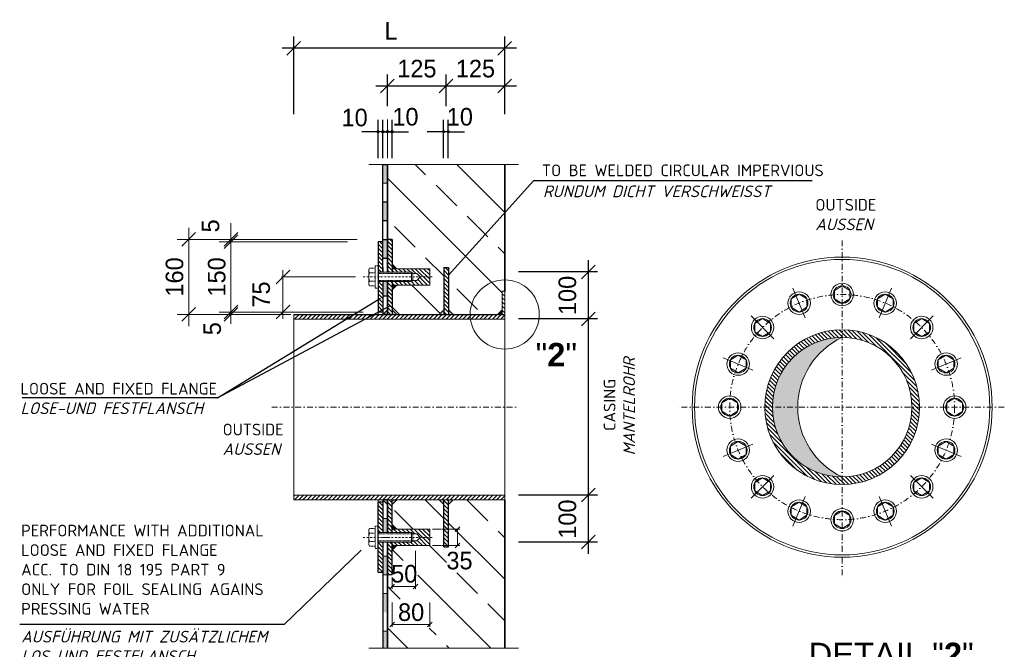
# Model space of a CAD drawing. Header units: millimetres. Extents: x -61498 to 2601997, y -16110 to 22287.
# Tile 20 of 27: x 11433 to 15634, y 14830 to 17514. Entities that reach past the tile are written whole.
import ezdxf

# ---------------------------------------------------------------- set-up
doc = ezdxf.new("R2010")
doc.units = ezdxf.units.MM
doc.linetypes.add('RIB_LT_42_S2_C1', pattern=[0.2875, 0.125, -0.075, 0.0125, -0.075])
doc.linetypes.add('STRICHPUNKT2', pattern=[0.5, 0.25, -0.125, 0, -0.125])
for name, color, linetype, lineweight in [('P------T2', 7, 'Continuous', 18), ('P------T7', 7, 'Continuous', 18), ('PDSMD', 7, 'Continuous', 18)]:
    doc.layers.add(name, color=color, linetype=linetype, lineweight=lineweight)
pattern_1 = [(135, (5746.079, 14350.869), (-8.838849, -8.838849), [])]

msp = doc.modelspace()

# ---------------------------------------------------------------- hatches: boundary and pattern name
at = {"layer": 'PDSMD'}
h = msp.add_hatch(color=7, dxfattribs=at)
h.paths.add_polyline_path([(12962.078, 17041.556), (12962.078, 17036.437), (12967.196, 17036.437, 0.41421356)])
h.paths.add_polyline_path([(12962.078, 17036.437), (12962.078, 17041.556, 0.41421356), (12956.96, 17036.437)])
h.paths.add_polyline_path([(12962.078, 17036.437), (12956.96, 17036.437, 0.41421356), (12962.078, 17031.319)])
h.paths.add_polyline_path([(12962.078, 17036.437), (12962.078, 17031.319, 0.41421356), (12967.196, 17036.437)])
h.paths.add_polyline_path([(12982.078, 17036.437), (12976.96, 17036.437, 0.41421356), (12982.078, 17031.319)])
h.paths.add_polyline_path([(12982.078, 17041.556, 0.41421356), (12976.96, 17036.437), (12982.078, 17036.437)])
h.paths.add_polyline_path([(12982.078, 17036.437), (12987.196, 17036.437, 0.41421356), (12982.078, 17041.556)])
h.paths.add_polyline_path([(12982.078, 17031.319, 0.41421356), (12987.196, 17036.437), (12982.078, 17036.437)])
h.paths.add_polyline_path([(13002.078, 17036.437), (12996.96, 17036.437, 0.41421356), (13002.078, 17031.319)])
h.paths.add_polyline_path([(13002.078, 17041.556, 0.41421356), (12996.96, 17036.437), (13002.078, 17036.437)])
h.paths.add_polyline_path([(13007.196, 17036.437, 0.41421356), (13002.078, 17041.556), (13002.078, 17036.437)])
h.paths.add_polyline_path([(13002.078, 17031.319, 0.41421356), (13007.196, 17036.437), (13002.078, 17036.437)])
h.paths.add_polyline_path([(13016.96, 17036.437, 0.41421356), (13022.078, 17031.319), (13022.078, 17036.437)])
h.paths.add_polyline_path([(13022.078, 17036.437), (13022.078, 17041.556, 0.41421356), (13016.96, 17036.437)])
h.paths.add_polyline_path([(13027.196, 17036.437, 0.41421356), (13022.078, 17041.556), (13022.078, 17036.437)])
h.paths.add_polyline_path([(13027.196, 17036.437), (13022.078, 17036.437), (13022.078, 17031.319, 0.41421356)])
h.paths.add_polyline_path([(13236.222, 17036.437), (13241.34, 17036.437), (13241.34, 17041.556, 0.41421356)])
h.paths.add_polyline_path([(13246.459, 17036.437, 0.41421356), (13241.34, 17041.556), (13241.34, 17036.437)])
h.paths.add_polyline_path([(13246.459, 17036.437), (13241.34, 17036.437), (13241.34, 17031.319, 0.41421356)])
h.paths.add_polyline_path([(13241.34, 17031.319), (13241.34, 17036.437), (13236.222, 17036.437, 0.41421356)])
h.paths.add_polyline_path([(13261.34, 17036.437), (13256.222, 17036.437, 0.41421356), (13261.34, 17031.319)])
h.paths.add_polyline_path([(13256.222, 17036.437), (13261.34, 17036.437), (13261.34, 17041.556, 0.41421356)])
h.paths.add_polyline_path([(13261.34, 17036.437), (13266.459, 17036.437, 0.41421356), (13261.34, 17041.556)])
h.paths.add_polyline_path([(13266.459, 17036.437), (13261.34, 17036.437), (13261.34, 17031.319, 0.41421356)])
h = msp.add_hatch(color=7, dxfattribs=at)
h.paths.add_polyline_path([(13002.078, 16897.168), (12982.078, 16897.168), (12982.078, 16817.168), (13002.078, 16817.168)])
h.paths.add_polyline_path([(13002.078, 16737.168), (12982.078, 16737.168), (12982.078, 16657.168), (13002.078, 16657.168)])
h.paths.add_polyline_path([(13002.078, 16577.168), (12982.078, 16577.168), (12982.078, 16497.168), (13002.078, 16497.168)])
h.paths.add_polyline_path([(13002.078, 16397.168), (12982.078, 16397.168), (12982.078, 16337.168), (13002.078, 16337.168)])
h = msp.add_hatch(dxfattribs=at)
h.set_pattern_fill('ANSI33', scale=1000.00161, angle=90, style=0)
h.set_pattern_definition([(135, (-15340.57, 6997.35), (-176.777, -176.777), []), (135, (-15340.57, 7174.13), (-176.777, -176.777), [125.0002, -62.5001])])
h.paths.add_polyline_path([(13502.079, 16897.168), (13002.078, 16897.168), (13002.078, 16577.168), (13022.078, 16577.168), (13022.078, 16452.168), (13182.078, 16452.168), (13182.078, 16382.168), (13022.078, 16382.168), (13022.078, 16277.393), (13042.304, 16257.167), (13222.078, 16257.167), (13242.078, 16277.167), (13242.078, 16457.168), (13262.078, 16457.168), (13262.078, 16277.167), (13282.079, 16257.167), (13354.62, 16257.167, -0.4141238), (13502.079, 16404.672)])
h.paths.add_polyline_path([(13492.079, 16357.168), (13502.079, 16357.168), (13502.079, 16404.672, 0.4141238), (13354.62, 16257.167), (13472.079, 16257.167), (13492.079, 16277.167)], flags=17)
at = {"layer": 'PDSMD', "lineweight": 13}
h = msp.add_hatch(dxfattribs=at)
h.set_pattern_fill('ANSI31', scale=100.000161, angle=90, style=0)
h.set_pattern_definition(pattern_1)
h.paths.add_polyline_path([(12982.078, 16567.168), (12962.078, 16567.168), (12962.078, 16437.168), (12982.078, 16437.168)])
h.paths.add_polyline_path([(13022.078, 16577.168), (13002.078, 16577.168), (13002.078, 16437.168), (13022.078, 16437.168)])
h.paths.add_polyline_path([(12982.078, 16397.168), (12962.078, 16397.168), (12962.078, 16369.131), (12962.078, 16267.167), (12982.078, 16267.167)])
h.paths.add_polyline_path([(13022.078, 16397.168), (13002.078, 16397.168), (13002.078, 16257.167), (13022.078, 16257.167)])
h.paths.add_polyline_path([(13182.078, 16417.168), (13142.078, 16417.168), (13127.069, 16402.158), (13110.069, 16402.158), (13105.079, 16397.168), (13022.078, 16397.168), (13022.078, 16382.168), (13182.078, 16382.168)])
h.paths.add_polyline_path([(13182.078, 16452.168), (13022.078, 16452.168), (13022.078, 16437.168), (13105.079, 16437.168), (13110.069, 16432.177), (13127.069, 16432.177), (13142.078, 16417.168), (13182.078, 16417.168)])
at = {"layer": 'PDSMD'}
for points in [[(13042.078, 16452.168), (13022.078, 16452.168), (13022.078, 16472.168)], [(13042.078, 16382.168), (13022.078, 16382.168), (13022.078, 16362.168)], [(13492.079, 16277.167), (13472.079, 16257.167), (13492.079, 16257.167)], [(13042.078, 15341.944), (13022.078, 15341.944), (13022.078, 15361.944)], [(13042.078, 15271.944), (13022.078, 15271.944), (13022.078, 15251.944)]]:
    msp.add_hatch(color=7, dxfattribs=at).paths.add_polyline_path(points)
at = {"layer": 'PDSMD', "lineweight": 13}
h = msp.add_hatch(dxfattribs=at)
h.set_pattern_fill('ANSI31', scale=100.000161, angle=180, style=0)
h.set_pattern_definition([(315, (-3107025.71, 1760309.93), (-8.83884899, -8.83884899), [])])
h.paths.add_polyline_path([(13262.078, 16257.167), (13242.078, 16257.167), (13242.078, 16457.168), (13262.078, 16457.168)])
h = msp.add_hatch(dxfattribs=at)
h.set_pattern_fill('ANSI31', scale=100.000161, angle=90, style=0)
h.set_pattern_definition(pattern_1)
h.paths.add_polyline_path([(13502.079, 16357.168), (13492.079, 16357.168), (13492.079, 16257.167), (13502.079, 16257.167)])
at = {"layer": 'PDSMD', "ltscale": 0.05}
h = msp.add_hatch(color=7, dxfattribs=at)
h.paths.add_polyline_path([(13042.078, 16257.167), (13022.078, 16257.167), (13022.078, 16277.167)])
h.paths.add_polyline_path([(13002.078, 16257.167), (12982.078, 16257.167), (13002.078, 16277.167)])
h = msp.add_hatch(color=7, dxfattribs=at)
h.paths.add_polyline_path([(13282.079, 16257.167), (13262.078, 16257.167), (13262.078, 16277.167)])
h.paths.add_polyline_path([(13242.078, 16257.167), (13222.078, 16257.167), (13242.078, 16277.167)])
at = {"layer": 'PDSMD', "lineweight": 13}
h = msp.add_hatch(dxfattribs=at)
h.set_pattern_fill('ANSI31', scale=4, angle=180, style=0)
h.set_pattern_definition([(225, (6522.704, 15273.281), (8.980256, -8.980256), [])])
h.paths.add_polyline_path([(13502.079, 16237.167), (13502.079, 16257.167), (12602.079, 16257.167), (12602.079, 16237.167)])
at = {"layer": 'PDSMD'}
h = msp.add_hatch(dxfattribs=at)
h.set_pattern_fill('ANSI31', scale=100.000161, angle=90, style=0)
h.set_pattern_definition([(135, (-10742.908, 9284.463), (-8.838849, -8.838849), [])])
h.paths.add_polyline_path([(14942.137, 16159.781), (14942.137, 16192.056, 0.41421356), (14612.136, 15862.056), (14644.411, 15862.056, -0.41421356)])
h.paths.add_polyline_path([(15239.862, 15862.056), (15272.137, 15862.056, 0.41421356), (14942.137, 16192.056), (14942.137, 16159.781, -0.41421356)])
h.paths.add_polyline_path([(14942.137, 15564.33), (14942.137, 15532.055, 0.41421356), (15272.137, 15862.056), (15239.862, 15862.056, -0.41421356)])
h.paths.add_polyline_path([(14644.411, 15862.056), (14612.136, 15862.056, 0.41421356), (14942.137, 15532.055), (14942.137, 15564.33, -0.41421356)])
h = msp.add_hatch(color=7, dxfattribs=at)
h.paths.add_polyline_path([(14942.137, 16159.781, 0.41421356), (14644.411, 15862.056), (14752.777, 15862.056, -0.29106824)])
h.paths.add_polyline_path([(14752.777, 15862.056), (14644.411, 15862.056, 0.41421356), (14942.137, 15564.33, -0.29106824)])
at = {"layer": 'PDSMD', "lineweight": 13}
h = msp.add_hatch(dxfattribs=at)
h.set_pattern_fill('ANSI31', scale=4, angle=180, style=0)
h.set_pattern_definition([(225, (6522.704, 14503.058), (8.980256, -8.980256), [])])
h.paths.add_polyline_path([(13502.079, 15466.944), (13502.079, 15486.944), (12602.079, 15486.944), (12602.079, 15466.944)])
h = msp.add_hatch(dxfattribs=at)
h.set_pattern_fill('ANSI31', scale=100.000161, angle=90, style=0)
h.set_pattern_definition(pattern_1)
h.paths.add_polyline_path([(13182.078, 15341.944), (13022.078, 15341.944), (13022.078, 15326.944), (13105.079, 15326.944), (13110.069, 15321.953), (13127.069, 15321.953), (13142.078, 15306.944), (13182.078, 15306.944)])
h.paths.add_polyline_path([(13182.078, 15306.944), (13142.078, 15306.944), (13127.069, 15291.934), (13110.069, 15291.934), (13105.079, 15286.944), (13022.078, 15286.944), (13022.078, 15271.944), (13182.078, 15271.944)])
h.paths.add_polyline_path([(13022.078, 15286.944), (13002.078, 15286.944), (13002.078, 15146.943), (13022.078, 15146.943)])
h.paths.add_polyline_path([(12982.078, 15286.944), (12962.078, 15286.944), (12962.078, 15258.907), (12962.078, 15156.943), (12982.078, 15156.943)])
h.paths.add_polyline_path([(12982.078, 15456.944), (12962.078, 15456.944), (12962.078, 15326.944), (12982.078, 15326.944)])
h.paths.add_polyline_path([(13022.078, 15466.944), (13002.078, 15466.944), (13002.078, 15446.944), (13002.078, 15326.944), (13022.078, 15326.944)])
at = {"layer": 'PDSMD', "ltscale": 0.05}
h = msp.add_hatch(color=7, dxfattribs=at)
h.paths.add_polyline_path([(13042.078, 15466.944), (13022.078, 15466.944), (13022.078, 15446.944)])
h.paths.add_polyline_path([(13002.078, 15466.944), (12982.078, 15466.944), (13002.078, 15446.944)])
at = {"layer": 'PDSMD'}
h = msp.add_hatch(dxfattribs=at)
h.set_pattern_fill('ANSI33', scale=1000.00161, angle=90, style=0)
h.set_pattern_definition([(135, (-15340.57, 6847.13), (-176.777, -176.777), []), (135, (-15340.57, 7023.9), (-176.777, -176.777), [125.0002, -62.5001])])
edge = h.paths.add_edge_path()
edge.add_line((13262.078, 15266.944), (13242.078, 15266.944))
edge.add_line((13242.078, 15266.944), (13242.078, 15446.944))
edge.add_line((13242.078, 15446.944), (13222.078, 15466.944))
edge.add_line((13222.078, 15466.944), (13132.242, 15466.944))
edge.add_arc((12972.277, 15306.944), 226.25, -82.431098, 45.006245, ccw=False)
edge.add_line((13002.078, 15082.665), (13002.078, 14834.196))
edge.add_line((13002.078, 14834.196), (13502.079, 14834.196))
edge.add_line((13502.079, 14834.196), (13502.079, 15466.944))
edge.add_line((13502.079, 15466.944), (13282.079, 15466.944))
edge.add_line((13282.079, 15466.944), (13262.078, 15446.944))
edge.add_line((13262.078, 15446.944), (13262.078, 15266.944))
h.paths.add_polyline_path([(13050.58, 14920.024), (13050.58, 15044.022), (13191.163, 15044.022), (13191.163, 14920.024)])
edge = h.paths.add_edge_path()
edge.add_line((13132.738, 15207.535), (13132.738, 15147.441))
edge.add_arc((12972.277, 15306.944), 226.25, 315.171665, 405.006245)
edge.add_line((13132.242, 15466.944), (13041.739, 15466.944))
edge.add_line((13041.739, 15466.944), (13022.078, 15447.283))
edge.add_line((13022.078, 15447.283), (13022.078, 15341.944))
edge.add_line((13022.078, 15341.944), (13182.078, 15341.944))
edge.add_line((13182.078, 15341.944), (13182.078, 15271.944))
edge.add_line((13182.078, 15271.944), (13022.078, 15271.944))
edge.add_line((13022.078, 15271.944), (13022.078, 15207.535))
edge.add_line((13022.078, 15207.535), (13132.738, 15207.535))
edge = h.paths.add_edge_path()
edge.add_line((13077.181, 15106.484), (13018.806, 15106.484))
edge.add_line((13018.806, 15106.484), (13018.806, 15146.943))
edge.add_line((13018.806, 15146.943), (13002.078, 15146.943))
edge.add_line((13002.078, 15146.943), (13002.078, 15082.665))
edge.add_arc((12972.277, 15306.944), 226.25, 277.568902, 297.623765)
at = {"layer": 'PDSMD', "lineweight": -3}
h = msp.add_hatch(color=7, dxfattribs=at)
h.paths.add_polyline_path([(13242.078, 15466.944), (13222.078, 15466.944), (13242.078, 15446.944)])
h.paths.add_polyline_path([(13262.078, 15446.944), (13282.079, 15466.944), (13262.078, 15466.944)])
h = msp.add_hatch(color=7, dxfattribs=at)
h.paths.add_polyline_path([(13242.116, 15466.887), (13222.116, 15466.887), (13242.116, 15446.887)])
h.paths.add_polyline_path([(13262.116, 15446.887), (13282.116, 15466.887), (13262.116, 15466.887)])
at = {"layer": 'PDSMD', "lineweight": 13}
h = msp.add_hatch(dxfattribs=at)
h.set_pattern_fill('ANSI31', scale=100.000161, angle=90, style=0)
h.set_pattern_definition(pattern_1)
h.paths.add_polyline_path([(13262.078, 15266.944), (13242.078, 15266.944), (13242.078, 15466.944), (13262.078, 15466.944)])
at = {"layer": 'PDSMD'}
h = msp.add_hatch(color=7, dxfattribs=at)
h.paths.add_polyline_path([(13002.078, 14906.943), (12982.078, 14906.943), (12982.078, 14834.196), (13002.078, 14834.196)])
h.paths.add_polyline_path([(13002.078, 15066.943), (12982.078, 15066.943), (12982.078, 14986.943), (13002.078, 14986.943)])
h.paths.add_polyline_path([(13002.078, 15226.944), (12982.078, 15226.944), (12982.078, 15146.943), (13002.078, 15146.943)])
h.paths.add_polyline_path([(13002.078, 15386.944), (12982.078, 15386.944), (12982.078, 15326.944), (13002.078, 15326.944)])

# ---------------------------------------------------------------- linework, layer by layer
at = {"layer": 'PDSMD', "color": 7, "lineweight": -3, "ltscale": 0.02}
for p, q in [((12602.079, 17111.398), (12602.079, 17442.463)), ((13502.078, 17111.398), (13502.078, 17442.463)), ((13552.078, 17392.463), (12552.079, 17392.463)), ((12602.079, 17145.812), (12602.079, 17280.652)), ((13002.078, 17145.812), (13002.078, 17280.652)), ((13002.078, 17145.812), (13002.078, 17280.652)), ((13252.308, 17145.812), (13252.308, 17280.652)), ((13252.308, 17145.812), (13252.308, 17280.652)), ((13502.078, 17145.812), (13502.078, 17280.652)), ((13302.308, 17230.652), (12952.078, 17230.652)), ((13552.078, 17230.652), (13202.308, 17230.652)), ((12962.078, 16923.229), (12962.078, 17086.437)), ((12982.078, 16926.588), (12982.078, 17086.437)), ((12982.078, 16923.229), (12982.078, 17086.437)), ((13022.078, 16923.229), (13022.078, 17086.437)), ((13241.34, 16923.229), (13241.34, 17086.437)), ((13261.34, 16923.229), (13261.34, 17086.437)), ((12962.078, 17036.437), (12892.078, 17036.437)), ((12982.078, 17036.437), (12912.078, 17036.437)), ((13002.078, 17036.437), (12932.078, 17036.437)), ((12982.078, 17036.437), (12962.078, 17036.437)), ((12982.078, 17036.437), (13052.078, 17036.437)), ((13002.078, 17036.437), (12982.078, 17036.437)), ((13002.078, 17036.437), (13072.078, 17036.437)), ((13022.078, 17036.437), (13002.078, 17036.437)), ((13022.078, 17036.437), (13092.078, 17036.437)), ((13241.34, 17036.437), (13171.34, 17036.437)), ((13261.34, 17036.437), (13241.34, 17036.437)), ((13261.34, 17036.437), (13331.34, 17036.437)), ((13624.855, 16827.045), (13262.078, 16425.384)), ((14813.92, 16827.045), (13624.855, 16827.045)), ((13859.448, 16188.367), (13859.448, 16488.367)), ((13897.583, 16438.367), (13561.031, 16438.367)), ((12277.002, 15901.159), (12972.217, 16326.983)), ((12277.002, 15901.159), (13014.455, 16295.823)), ((13897.583, 16238.367), (13561.031, 16238.367)), ((13859.448, 15473.255), (13859.448, 16213.256)), ((12277.002, 15901.159), (11443.667, 15901.159)), ((13859.448, 15236.944), (13859.448, 15536.944)), ((13897.583, 15486.944), (13561.031, 15486.944)), ((12889.979, 15251.646), (12561.397, 14935.294)), ((13897.583, 15286.944), (13561.031, 15286.944)), ((12561.397, 14935.294), (11432.636, 14935.294))]:
    msp.add_line(p, q, dxfattribs=at)
at = {"layer": 'PDSMD', "color": 7, "lineweight": -2}
for p, q in [((12631.246, 17421.63), (12572.912, 17363.296)), ((13531.245, 17421.63), (13472.911, 17363.296)), ((13031.245, 17259.819), (12972.911, 17201.486)), ((13281.474, 17259.819), (13223.141, 17201.486)), ((13531.245, 17259.819), (13472.911, 17201.486)), ((12183.063, 16606.335), (12124.729, 16548.001)), ((12363.161, 16606.335), (12304.828, 16548.001)), ((12363.161, 16596.335), (12304.828, 16538.001)), ((12584.95, 16446.334), (12526.617, 16388.001)), ((13888.614, 16467.533), (13830.281, 16409.2)), ((12183.063, 16286.334), (12124.729, 16228.001)), ((12363.161, 16296.334), (12304.828, 16238.001)), ((12363.161, 16286.334), (12304.828, 16228.001)), ((12584.95, 16296.334), (12526.617, 16238.001)), ((13888.614, 16267.533), (13830.281, 16209.2)), ((13888.614, 15516.111), (13830.281, 15457.777)), ((13310.471, 15351.908), (13290.542, 15331.979)), ((13888.614, 15316.111), (13830.281, 15257.777)), ((13310.471, 15281.908), (13290.542, 15261.979)), ((13032.043, 15106.882), (13012.113, 15086.953)), ((13132.043, 15106.882), (13112.114, 15086.953)), ((13032.043, 14945.33), (13012.113, 14925.401)), ((13192.043, 14945.33), (13172.114, 14925.401))]:
    msp.add_line(p, q, dxfattribs=at)
at = {"layer": 'PDSMD', "color": 7, "ltscale": 0.05}
for p, q in [((13002.078, 16923.229), (13002.078, 17088.478)), ((12982.078, 16817.168), (13002.078, 16817.168)), ((13492.079, 16257.167), (13492.079, 16357.168)), ((13492.079, 16357.168), (13502.079, 16357.168)), ((13502.079, 15466.944), (13502.079, 16357.168)), ((12602.079, 15466.944), (12602.079, 16257.167)), ((12602.079, 16237.167), (13502.079, 16237.167)), ((12982.078, 16257.167), (12962.078, 16257.167)), ((12602.079, 15486.944), (13502.079, 15486.944)), ((12602.079, 15466.944), (13502.079, 15466.944)), ((12982.078, 15386.944), (13002.078, 15386.944)), ((12982.078, 15306.944), (13002.078, 15306.944)), ((12982.078, 15226.944), (13002.078, 15226.944)), ((12982.078, 15146.943), (13002.078, 15146.943)), ((12982.078, 15066.943), (13002.078, 15066.943)), ((12982.078, 14906.943), (13002.078, 14906.943))]:
    msp.add_line(p, q, dxfattribs=at)
at = {"layer": 'PDSMD', "color": 7, "ltscale": 30}
for p, q in [((12922.569, 16897.168), (13560.79, 16897.168)), ((13560.79, 14834.196), (12922.569, 14834.196))]:
    msp.add_line(p, q, dxfattribs=at)
at = {"layer": 'PDSMD', "color": 7, "lineweight": -3}
for p, q in [((12982.078, 16437.168), (12982.078, 16897.168)), ((12982.078, 16897.168), (13002.078, 16897.168)), ((12982.078, 16737.168), (13002.078, 16737.168)), ((12982.078, 16657.168), (13002.078, 16657.168)), ((12962.078, 16567.168), (12962.078, 16267.167)), ((12982.078, 16567.168), (12962.078, 16567.168)), ((12982.078, 16577.168), (13002.078, 16577.168)), ((13022.078, 16577.168), (13002.078, 16577.168)), ((13022.078, 16577.168), (13022.078, 16437.168)), ((12982.078, 16497.168), (13002.078, 16497.168)), ((13042.078, 16452.168), (13022.078, 16472.168)), ((12982.078, 16457.168), (12982.078, 16437.168)), ((13002.078, 16457.168), (13002.078, 16437.168)), ((13242.078, 16457.168), (13242.078, 16257.167)), ((13242.078, 16457.168), (13262.078, 16457.168)), ((13262.078, 16457.168), (13262.078, 16257.167)), ((12982.078, 16397.168), (12982.078, 16257.167)), ((13022.078, 16397.168), (13022.078, 16257.167)), ((13042.078, 16382.168), (13022.078, 16362.168)), ((12982.078, 16337.168), (13002.078, 16337.168)), ((12982.078, 16267.167), (12962.078, 16267.167)), ((12982.078, 16257.167), (13002.078, 16277.167)), ((13002.078, 16257.167), (13002.078, 16277.167)), ((13042.078, 16257.167), (13022.078, 16277.167)), ((13222.078, 16257.167), (13242.078, 16277.167)), ((13282.079, 16257.167), (13262.078, 16277.167)), ((13472.079, 16257.167), (13492.079, 16277.167)), ((12602.079, 16257.167), (13502.079, 16257.167)), ((13002.078, 16257.167), (12982.078, 16257.167)), ((13022.078, 16257.167), (13042.078, 16257.167)), ((13002.078, 15466.944), (12982.078, 15466.944)), ((12982.078, 15466.944), (12982.078, 15326.944)), ((12982.09, 15466.944), (13002.09, 15446.944)), ((13002.078, 15466.944), (13002.078, 15446.944)), ((13042.078, 15466.944), (13022.078, 15446.944)), ((13022.078, 15326.944), (13022.078, 15466.944)), ((13022.311, 15466.838), (13042.311, 15466.838)), ((13222.078, 15466.944), (13242.078, 15446.944)), ((13242.078, 15266.944), (13242.078, 15466.944)), ((13282.079, 15466.944), (13262.078, 15446.944)), ((13262.078, 15266.944), (13262.078, 15466.944)), ((12962.078, 15156.943), (12962.078, 15456.944)), ((12982.078, 15456.944), (12962.078, 15456.944)), ((13042.078, 15341.944), (13022.078, 15361.944)), ((12982.078, 15286.944), (12982.078, 14834.196)), ((13022.078, 15146.943), (13022.078, 15286.944)), ((13042.078, 15271.944), (13022.078, 15251.944)), ((13242.078, 15266.944), (13262.078, 15266.944)), ((12982.078, 15156.943), (12962.078, 15156.943)), ((13022.078, 15146.943), (13002.078, 15146.943))]:
    msp.add_line(p, q, dxfattribs=at)
at = {"layer": 'PDSMD', "color": 7, "lineweight": 35, "ltscale": 0.05}
for p, q in [((13002.078, 16437.168), (13002.078, 16897.168)), ((13502.079, 16357.168), (13502.079, 16897.168)), ((13002.078, 16397.168), (13002.078, 16257.167)), ((13002.078, 16257.167), (13002.078, 16397.168)), ((13002.078, 15466.944), (13002.078, 15326.944)), ((13502.079, 14834.196), (13502.079, 15466.944)), ((13002.078, 15286.944), (13002.078, 14834.196))]:
    msp.add_line(p, q, dxfattribs=at)
at = {"layer": 'PDSMD', "color": 7, "ltscale": 0.02}
for p, q in [((12333.995, 16577.168), (12333.995, 16647.168)), ((12153.896, 16207.167), (12153.896, 16627.168)), ((12333.995, 16217.167), (12333.995, 16617.168)), ((12589.515, 16577.168), (12103.896, 16577.168)), ((12872.647, 16577.168), (12283.995, 16577.168)), ((12830.731, 16567.168), (12283.995, 16567.168)), ((12549.941, 16567.168), (12283.995, 16567.168)), ((12333.995, 16567.168), (12333.995, 16577.168)), ((12333.995, 16567.168), (12333.995, 16497.168)), ((12333.995, 16267.167), (12333.995, 16337.168)), ((12816.221, 16267.167), (12283.995, 16267.167)), ((12549.941, 16267.167), (12283.995, 16267.167)), ((12333.995, 16257.167), (12333.995, 16267.167)), ((12589.515, 16257.167), (12103.896, 16257.167)), ((12541.095, 16257.167), (12283.995, 16257.167))]:
    msp.add_line(p, q, dxfattribs=at)
at = {"layer": 'PDSMD', "color": 7, "linetype": 'STRICHPUNKT2', "ltscale": 100}
for p, q in [((14942.137, 16572.883), (14942.137, 15121.108)), ((12508.298, 15862.056), (13560.79, 15862.056)), ((15634.032, 15862.056), (14238.872, 15862.056))]:
    msp.add_line(p, q, dxfattribs=at)
at = {"layer": 'PDSMD', "color": 7}
for p, q in [((12555.784, 16446.334), (12555.784, 16238.001)), ((12962.078, 16465.204), (12962.078, 16369.131)), ((12962.078, 16437.168), (12982.078, 16437.168)), ((12982.078, 16437.168), (13105.079, 16437.168)), ((13182.078, 16452.168), (13022.078, 16452.168)), ((13105.079, 16437.168), (13105.079, 16397.168)), ((13110.069, 16432.177), (13105.079, 16437.168)), ((13110.069, 16432.177), (13127.069, 16432.177)), ((13127.069, 16432.177), (13142.078, 16417.168)), ((13182.078, 16452.168), (13182.078, 16382.168)), ((12865.611, 16417.168), (12549.117, 16417.168)), ((12962.078, 16397.168), (12982.078, 16397.168)), ((12982.078, 16397.168), (13105.079, 16397.168)), ((13110.069, 16402.158), (13105.079, 16397.168)), ((13110.069, 16402.158), (13127.069, 16402.158)), ((13127.069, 16402.158), (13142.078, 16417.168)), ((13182.078, 16382.168), (13022.078, 16382.168)), ((14908.765, 16359.87), (14942.137, 16379.885)), ((14908.765, 16324.243), (14908.765, 16359.87)), ((14942.137, 16379.885), (14975.509, 16359.87)), ((14975.509, 16359.87), (14975.509, 16324.243)), ((14725.076, 16323.332), (14758.448, 16343.347)), ((14725.076, 16287.705), (14725.076, 16323.332)), ((14758.448, 16343.347), (14791.82, 16323.332)), ((14791.82, 16323.332), (14791.82, 16287.705)), ((14942.137, 16304.228), (14908.765, 16324.243)), ((14975.509, 16324.243), (14942.137, 16304.228)), ((15092.453, 16323.332), (15125.825, 16343.347)), ((15092.453, 16287.705), (15092.453, 16323.332)), ((15125.825, 16343.347), (15159.197, 16323.332)), ((15159.197, 16323.332), (15159.197, 16287.705)), ((12898.404, 16267.167), (12608.417, 16267.167)), ((12962.078, 16267.284), (12962.078, 16257.167)), ((14758.448, 16267.69), (14725.076, 16287.705)), ((14791.82, 16287.705), (14758.448, 16267.69)), ((15125.825, 16267.69), (15092.453, 16287.705)), ((15159.197, 16287.705), (15125.825, 16267.69)), ((14569.353, 16219.281), (14602.725, 16239.296)), ((14569.353, 16183.654), (14569.353, 16219.281)), ((14602.725, 16239.296), (14636.097, 16219.281)), ((14636.097, 16219.281), (14636.097, 16183.654)), ((15248.176, 16219.281), (15281.549, 16239.296)), ((15248.176, 16183.654), (15248.176, 16219.281)), ((15281.549, 16239.296), (15314.921, 16219.281)), ((15314.921, 16219.281), (15314.921, 16183.654)), ((14602.725, 16163.639), (14569.353, 16183.654)), ((14636.097, 16183.654), (14602.725, 16163.639)), ((15281.549, 16163.639), (15248.176, 16183.654)), ((15314.921, 16183.654), (15281.549, 16163.639)), ((14465.302, 16063.558), (14498.674, 16083.573)), ((14465.302, 16027.93), (14465.302, 16063.558)), ((14498.674, 16083.573), (14532.046, 16063.558)), ((14532.046, 16063.558), (14532.046, 16027.93)), ((15352.228, 16063.558), (15385.6, 16083.573)), ((15352.228, 16027.93), (15352.228, 16063.558)), ((15385.6, 16083.573), (15418.972, 16063.558)), ((15418.972, 16063.558), (15418.972, 16027.93)), ((14498.674, 16007.915), (14465.302, 16027.93)), ((14532.046, 16027.93), (14498.674, 16007.915)), ((15385.6, 16007.915), (15352.228, 16027.93)), ((15418.972, 16027.93), (15385.6, 16007.915)), ((14428.764, 15879.869), (14462.136, 15899.885)), ((14462.136, 15899.885), (14495.508, 15879.869)), ((15388.765, 15879.757), (15422.137, 15899.772)), ((15422.137, 15899.772), (15455.51, 15879.757)), ((14428.764, 15844.242), (14428.764, 15879.869)), ((14462.136, 15824.227), (14428.764, 15844.242)), ((14495.508, 15844.242), (14462.136, 15824.227)), ((14495.508, 15879.869), (14495.508, 15844.242)), ((15388.765, 15844.13), (15388.765, 15879.757)), ((15422.137, 15824.114), (15388.765, 15844.13)), ((15455.51, 15844.13), (15422.137, 15824.114)), ((15455.51, 15879.757), (15455.51, 15844.13)), ((14465.302, 15696.181), (14498.674, 15716.196)), ((14498.674, 15716.196), (14532.046, 15696.181)), ((15352.228, 15696.181), (15385.6, 15716.196)), ((15385.6, 15716.196), (15418.972, 15696.181)), ((14465.302, 15660.554), (14465.302, 15696.181)), ((14532.046, 15696.181), (14532.046, 15660.554)), ((15352.228, 15660.554), (15352.228, 15696.181)), ((15418.972, 15696.181), (15418.972, 15660.554)), ((14498.674, 15640.539), (14465.302, 15660.554)), ((14532.046, 15660.554), (14498.674, 15640.539)), ((15385.6, 15640.539), (15352.228, 15660.554)), ((15418.972, 15660.554), (15385.6, 15640.539)), ((14569.353, 15540.457), (14602.725, 15560.473)), ((14602.725, 15560.473), (14636.097, 15540.457)), ((15248.176, 15540.457), (15281.549, 15560.473)), ((15281.549, 15560.473), (15314.921, 15540.457)), ((14569.353, 15504.83), (14569.353, 15540.457)), ((14602.725, 15484.815), (14569.353, 15504.83)), ((14636.097, 15504.83), (14602.725, 15484.815)), ((14636.097, 15540.457), (14636.097, 15504.83)), ((15248.176, 15504.83), (15248.176, 15540.457)), ((15281.549, 15484.815), (15248.176, 15504.83)), ((15314.921, 15504.83), (15281.549, 15484.815)), ((15314.921, 15540.457), (15314.921, 15504.83)), ((12962.078, 15466.944), (12962.078, 15456.944)), ((14725.076, 15436.406), (14758.448, 15456.422)), ((14725.076, 15400.779), (14725.076, 15436.406)), ((14758.448, 15456.422), (14791.82, 15436.406)), ((14791.82, 15436.406), (14791.82, 15400.779)), ((14908.765, 15399.868), (14942.137, 15419.884)), ((14942.137, 15419.884), (14975.509, 15399.868)), ((15092.453, 15436.406), (15125.825, 15456.422)), ((15092.453, 15400.779), (15092.453, 15436.406)), ((15125.825, 15456.422), (15159.197, 15436.406)), ((15159.197, 15436.406), (15159.197, 15400.779)), ((14758.448, 15380.764), (14725.076, 15400.779)), ((14791.82, 15400.779), (14758.448, 15380.764)), ((14908.765, 15364.241), (14908.765, 15399.868)), ((14975.509, 15399.868), (14975.509, 15364.241)), ((15125.825, 15380.764), (15092.453, 15400.779)), ((15159.197, 15400.779), (15125.825, 15380.764)), ((12962.078, 15354.98), (12962.078, 15258.907)), ((13182.078, 15341.944), (13022.078, 15341.944)), ((13182.078, 15271.944), (13182.078, 15341.944)), ((13232.948, 15341.944), (13194.491, 15341.944)), ((13235.506, 15341.944), (13310.478, 15341.944)), ((13300.506, 15341.944), (13300.506, 15271.944)), ((14942.137, 15344.226), (14908.765, 15364.241)), ((14975.509, 15364.241), (14942.137, 15344.226)), ((12962.078, 15326.944), (12982.078, 15326.944)), ((12982.078, 15326.944), (13105.079, 15326.944)), ((13105.079, 15286.944), (13105.079, 15326.944)), ((13110.069, 15321.953), (13105.079, 15326.944)), ((13110.069, 15321.953), (13127.069, 15321.953)), ((13127.069, 15321.953), (13142.078, 15306.944)), ((13127.069, 15291.934), (13142.078, 15306.944)), ((12962.078, 15286.944), (12982.078, 15286.944)), ((12982.078, 15286.944), (13105.079, 15286.944)), ((13182.078, 15271.944), (13022.078, 15271.944)), ((13110.069, 15291.934), (13105.079, 15286.944)), ((13110.069, 15291.934), (13127.069, 15291.934)), ((13232.948, 15271.944), (13194.491, 15271.944)), ((13235.506, 15271.944), (13310.478, 15271.944)), ((13122.078, 15249.148), (13122.078, 15086.953)), ((13022.078, 15137.668), (13022.078, 15086.953)), ((13022.078, 15096.918), (13122.078, 15096.918)), ((12982.078, 15066.943), (13002.078, 15066.943)), ((13022.078, 15028.548), (13022.078, 14925.401)), ((13182.078, 15028.548), (13182.078, 14925.401)), ((13022.078, 14935.365), (13182.078, 14935.365))]:
    msp.add_line(p, q, dxfattribs=at)
at = {"layer": 'PDSMD', "color": 7, "linetype": 'RIB_LT_42_S2_C1'}
for p, q in [((12922.047, 16448.372), (12925.525, 16454.997)), ((12922.048, 16385.967), (12922.048, 16448.372)), ((12950.069, 16454.997), (12925.525, 16454.997)), ((12950.069, 16434.981), (12926.049, 16434.981)), ((12950.069, 16465.204), (12950.069, 16369.131)), ((12962.078, 16465.204), (12950.069, 16465.204)), ((13110.069, 16432.177), (12962.078, 16432.177)), ((13105.079, 16437.168), (13105.079, 16397.168)), ((13110.069, 16402.158), (13110.069, 16432.177)), ((12922.047, 16385.968), (12925.527, 16379.339)), ((12950.069, 16399.354), (12926.049, 16399.354)), ((13110.069, 16402.158), (12962.078, 16402.158)), ((12950.069, 16379.339), (12925.527, 16379.339)), ((12950.069, 16369.131), (12962.078, 16369.131)), ((12922.047, 15338.148), (12925.525, 15344.773)), ((12922.048, 15275.743), (12922.048, 15338.148)), ((12950.069, 15344.773), (12925.525, 15344.773)), ((12950.069, 15354.98), (12950.069, 15258.907)), ((12962.078, 15354.98), (12950.069, 15354.98)), ((12950.069, 15324.757), (12926.049, 15324.757)), ((13110.069, 15321.953), (12962.078, 15321.953)), ((13110.069, 15291.934), (13110.069, 15321.953)), ((13110.258, 15334.74), (13110.257, 15334.742)), ((12922.047, 15275.744), (12925.527, 15269.115)), ((12950.069, 15269.115), (12925.527, 15269.115)), ((12950.069, 15289.13), (12926.049, 15289.13)), ((12950.069, 15258.907), (12962.078, 15258.907)), ((13110.069, 15291.934), (12962.078, 15291.934))]:
    msp.add_line(p, q, dxfattribs=at)
at = {"layer": 'PDSMD', "color": 7, "linetype": 'STRICHPUNKT2', "ltscale": 30}
for p, q in [((12898.404, 16417.168), (13192.815, 16417.168)), ((12898.404, 15306.944), (13192.815, 15306.944))]:
    msp.add_line(p, q, dxfattribs=at)
at = {"layer": 'PDSMD', "color": 7, "ltscale": 10}
for p, q in [((14784.388, 16242.894), (14731.726, 16370.033)), ((15099.885, 16242.894), (15152.548, 16370.033)), ((14650.656, 16153.537), (14553.348, 16250.845)), ((15233.618, 16153.537), (15330.926, 16250.845)), ((14561.298, 16019.804), (14434.16, 16072.467)), ((15322.975, 16019.804), (15450.114, 16072.467)), ((14561.298, 15704.307), (14434.16, 15651.645)), ((15322.975, 15704.307), (15450.114, 15651.645)), ((14650.656, 15570.575), (14553.348, 15473.267)), ((15233.618, 15570.575), (15330.926, 15473.267)), ((14784.388, 15481.217), (14731.726, 15354.079)), ((15099.885, 15481.217), (15152.548, 15354.079))]:
    msp.add_line(p, q, dxfattribs=at)
at = {"layer": 'PDSMD', "color": 7}
for centre, radius in [((12962.078, 17036.437), 5.118), ((12982.078, 17036.437), 5.118), ((13002.078, 17036.437), 5.118), ((13022.078, 17036.437), 5.118), ((13241.34, 17036.437), 5.118), ((13261.34, 17036.437), 5.118), ((14942.137, 15862.056), 640.001), ((14942.137, 15862.056), 630.001), ((14942.137, 16342.056), 48.037), ((14758.448, 16305.519), 48.037), ((14942.137, 16342.056), 37.829), ((15125.825, 16305.519), 48.037), ((14758.448, 16305.519), 37.829), ((15125.825, 16305.519), 37.829), ((14602.725, 16201.468), 48.037), ((14602.725, 16201.468), 37.829), ((15281.549, 16201.468), 48.037), ((15281.549, 16201.468), 37.829), ((14942.137, 15862.056), 330.001), ((14942.137, 15862.056), 297.725), ((14498.674, 16045.744), 48.037), ((15385.6, 16045.744), 48.037), ((14498.674, 16045.744), 37.829), ((15385.6, 16045.744), 37.829), ((14462.136, 15862.056), 48.037), ((14462.136, 15862.056), 37.829), ((15422.137, 15861.943), 48.037), ((15422.137, 15861.943), 37.829), ((14498.674, 15678.367), 48.037), ((14498.674, 15678.367), 37.829), ((15385.6, 15678.367), 48.037), ((15385.6, 15678.367), 37.829), ((14602.725, 15522.644), 48.037), ((14602.725, 15522.644), 37.829), ((15281.549, 15522.644), 48.037), ((15281.549, 15522.644), 37.829), ((14758.448, 15418.593), 48.037), ((15125.825, 15418.593), 48.037), ((14758.448, 15418.593), 37.829), ((14942.137, 15382.055), 48.037), ((14942.137, 15382.055), 37.829), ((15125.825, 15418.593), 37.829)]:
    msp.add_circle(centre, radius, dxfattribs=at)
at = {"layer": 'PDSMD', "color": 7, "ltscale": 0.05}
msp.add_circle((13502.124, 16257.167), 147.504, dxfattribs=at)
at = {"layer": 'PDSMD', "color": 7, "linetype": 'STRICHPUNKT2', "ltscale": 100}
msp.add_circle((14942.137, 15862.056), 480.001, dxfattribs=at)
at = {"layer": 'PDSMD', "color": 7, "linetype": 'RIB_LT_42_S2_C1'}
for centre, radius, start, end in [((12961.898, 16417.168), 40.03, 153.575076, 206.424932), ((12936.971, 16444.993), 14.811, 137.503037, 222.50254), ((12936.971, 16389.347), 14.811, 137.49743, 222.496933), ((12936.971, 15334.769), 14.811, 137.503037, 222.50254), ((12961.898, 15306.944), 40.03, 153.575076, 206.424932), ((12936.971, 15279.123), 14.811, 137.49743, 222.496933)]:
    msp.add_arc(centre, radius, start, end, dxfattribs=at)
at = {"layer": 'PDSMD', "color": 7}
msp.add_arc((15081.51, 15862.056), 328.733, 115.085599, 244.914401, dxfattribs=at)

# ---------------------------------------------------------------- texts
at = {"layer": 'P------T2', "color": 7, "char_height": 50, "attachment_point": 1}
for s, insert, width in [('{\\fISOCPEUR|b0|i0|c0|p34;TO BE WELDED CIRCULAR IMPERVIOUS}', (13660.729, 16896.587), 1181.64262), ('{\\fISOCPEUR|b0|i1|c0|p34;RUNDUM DICHT VERSCHWEISST}', (13665.481, 16807.2), 958.27317), ('{\\fISOCPEUR|b0|i0|c0|p34;OUTSIDE} {\\fISOCPEUR|b0|i1|c0|p34;AUSSEN}', (14827.71, 16749.754), 270.20077), ('{\\fISOCPEUR|b0|i0|c0|p34;LOOSE AND FIXED FLANGE}\\P{\\fISOCPEUR|b0|i1|c0|p34;LOSE-UND FESTFLANSCH}', (11436.212, 15965.692), 885.25554)]:
    msp.add_mtext(s, dxfattribs=dict(at, insert=insert, width=width))
at = {"layer": 'P------T7', "color": 7, "linetype": 'Continuous', "lineweight": 25, "char_height": 100, "attachment_point": 7}
for s, insert in [('{\\fArial|b0|i0|c0|p34;\\C256;"\\fArial|b1|i0|c0|p34;2\\fArial|b0|i0|c0|p34;"}', (13634.07, 16035.735)), ('{\\fArial|b0|i0|c0|p34;\\C256;DETAIL "\\fArial|b1|i0|c0|p34;2\\fArial|b0|i0|c0|p34;"}', (14798.748, 14757.611))]:
    msp.add_mtext(s, dxfattribs=dict(at, insert=insert))
at = {"layer": 'PDSMD', "color": 7, "lineweight": -3, "ltscale": 0.02}
for p in [(12778.255, 17059.412), (12995.095, 17062.741), (13227.095, 17062.741)]:
    msp.add_text(' 10', height=75, dxfattribs=at).set_placement(p)
at = {"layer": 'PDSMD', "color": 7, "lineweight": -3, "ltscale": 0.02, "char_height": 75, "attachment_point": 5}
for s, insert in [('L', (13017.086, 17466.704)), ('125', (13127.423, 17304.893)), ('125', (13377.423, 17304.893)), ('\\A1;35', (13309.256, 15207.413)), ('\\A1;50', (13073.295, 15151.331)), ('\\A1;80', (13102.945, 14987.445))]:
    msp.add_mtext(s, dxfattribs=dict(at, insert=insert))
at = {"layer": 'PDSMD', "color": 7, "lineweight": -3, "ltscale": 0.02, "char_height": 75, "attachment_point": 5, "rotation": 90}
for s, insert in [('5', (12246.96, 16634.774)), ('160', (12093.522, 16417.168)), ('150', (12273.621, 16417.168)), ('\\A1;75', (12463.533, 16342.168)), ('100', (13769.947, 16338.367)), ('5', (12254.42, 16196.58)), ('100', (13769.947, 15384.624))]:
    msp.add_mtext(s, dxfattribs=dict(at, insert=insert))
at = {"layer": 'PDSMD', "color": 7, "lineweight": 13, "char_height": 50.00008, "attachment_point": 1}
for s, insert, width in [('{\\fISOCPEUR|b0|i0|c0|p34;OUTSIDE}\\P{\\fISOCPEUR|b0|i1|c0|p34;AUSSEN}', (12298.443, 15791.458), 294.5747), ('{\\fISOCPEUR|b0|i0|c0|p34;PERFORMANCE WITH ADDITIONAL\\PLOOSE AND FIXED FLANGE \\PACC. TO DIN 18 195 PART 9\\PONLY FOR FOIL SEALING AGAINS \\PPRESSING WATER}', (11438.915, 15360.861), 1191.34288), ('{\\fISOCPEUR|b0|i1|c0|p34;AUSFÜHRUNG MIT ZUSÄTZLICHEM\\PLOS UND FESTFLANSCH\\PGEM. DIN 18 195 TEIL 9 NUR\\PBEI FOLIENABDICHTUNG GEGEN\\PDRÜCKENDES WASSER}', (11438.915, 14908.513), 1191.34288)]:
    msp.add_mtext(s, dxfattribs=dict(at, insert=insert, width=width))
at = {"layer": 'PDSMD', "color": 7, "lineweight": 0, "insert": (13924.905, 15781.19), "char_height": 50, "width": 163.80716, "attachment_point": 1, "rotation": 90}
msp.add_mtext('\\pi-20.596;{\\fISOCPEUR|b0|i0|c0|p34;CASING} \\P\\pi-124.46;{\\fISOCPEUR|b0|i1|c0|p34;MANTELROHR}', dxfattribs=at)

doc.saveas('drawing.dxf')
